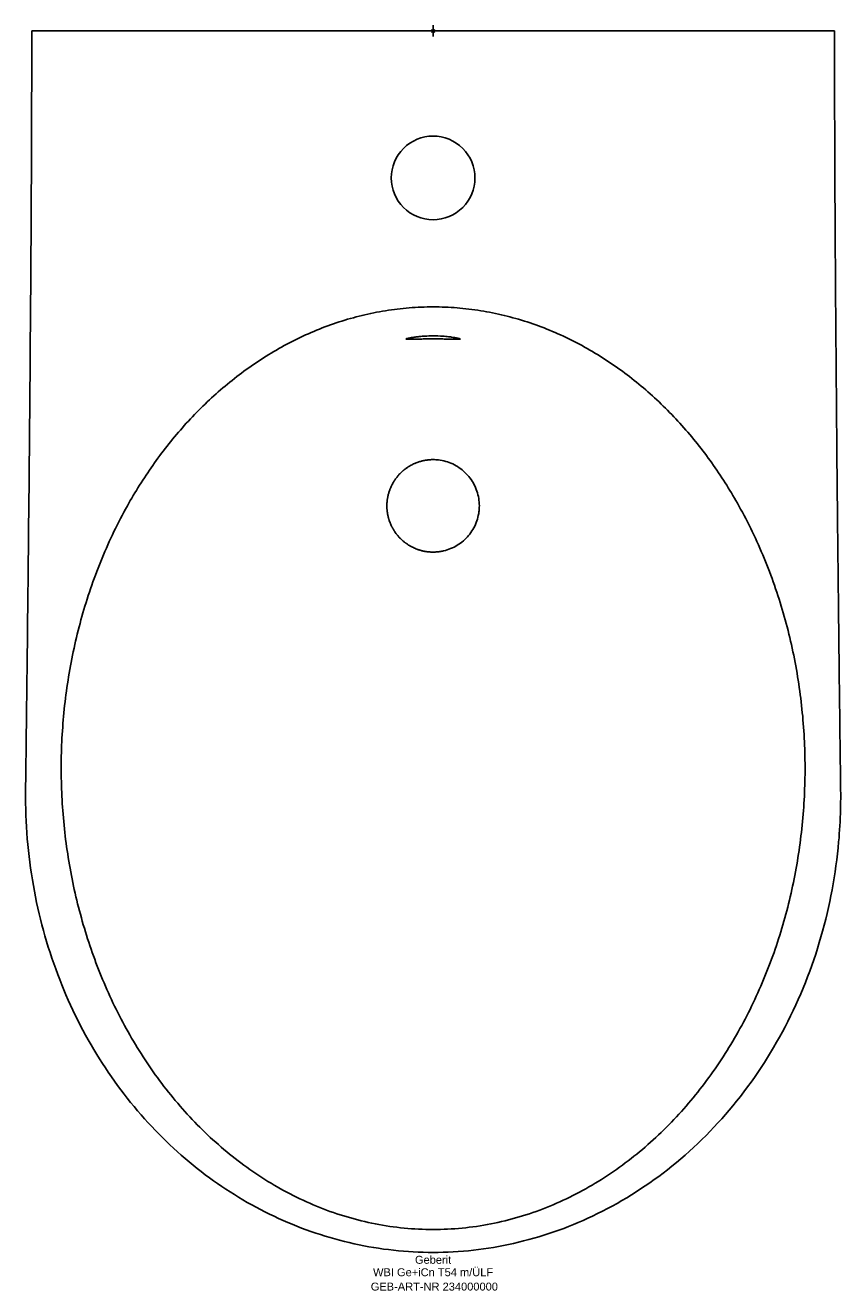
# Model space of a CAD drawing. Header units: millimetres. Extents: x -180 to 180, y -557 to 2.
import ezdxf
from ezdxf.enums import TextEntityAlignment as Align

# ---------------------------------------------------------------- set-up
doc = ezdxf.new("R2010")
doc.units = ezdxf.units.MM
doc.layers.get('0').update_dxf_attribs({"linetype": 'CONTINUOUS'})
for name, color, linetype, lineweight in [('Arbeitspunkt(DIN)', 7, 'CONTINUOUS', 25), ('GEB-ART-NR', 1, 'CONTINUOUS', 18), ('GEB-BEZUG', 2, 'CONTINUOUS', 25), ('GEB-TEXT', 5, 'CONTINUOUS', 18)]:
    doc.layers.add(name, color=color, linetype=linetype, lineweight=lineweight)
doc.layers.add('GEB-KONTUR-A', color=5, linetype='CONTINUOUS')
doc.styles.get("Standard").update_dxf_attribs({"font": 'arial.ttf'})

# ---------------------------------------------------------------- blocks, each defined once
blk = doc.blocks.new('Einfügepunkt')
at = {"layer": 'GEB-BEZUG'}
for p, q in [((-0.71, -0.71), (0.71, 0.71)), ((-0.71, 0.71), (0.71, -0.71))]:
    blk.add_line(p, q, dxfattribs=at)

msp = doc.modelspace()

# ---------------------------------------------------------------- linework, layer by layer
at = {"layer": 'Arbeitspunkt(DIN)', "ltscale": 25}
for q in [(-2.5, 0), (0, 2.5), (0, -2.5), (2.5, 0)]:
    msp.add_line((0, 0), q, dxfattribs=at)
at = {"layer": 'GEB-KONTUR-A', "ltscale": 25}
for p, q in [((-177.51, 0), (-175.47, 0)), ((-177.51, -0.94), (-177.51, 0)), ((-175.47, 0), (-170.51, 0)), ((-170.51, 0), (170.5, 0)), ((170.5, 0), (175.45, 0)), ((177.5, 0), (175.45, 0)), ((-0.01, -540.11), (-0.01, -540.15))]:
    msp.add_line(p, q, dxfattribs=at)
for points, knots in [([(177.52, -12.15), (177.51, -10.41), (177.51, -8.67), (177.51, -5.77), (177.5, -4.62), (177.5, -2.89), (177.5, -2.31), (177.5, -1.15), (177.5, -0.58), (177.5, 0)], [-0.49763974, -0.49763974, -0.49763974, -0.49763974, -0.48975027, -0.48975027, -0.48452218, -0.48452218, -0.48190813, -0.48190813, -0.47929409, -0.47929409, -0.47929409, -0.47929409]), ([(-177.53, -12.15), (-177.53, -11.52), (-177.53, -10.89), (-177.52, -7.15), (-177.52, -4.05), (-177.51, -0.94)], [0.861725, 0.861725, 0.861725, 0.861725, 0.8851452, 0.8851452, 1, 1, 1, 1]), ([(-0.01, -540.15), (-11.67, -540.12), (-23.46, -538.83), (-46.4, -533.76), (-57.68, -529.96), (-79.13, -520.16), (-89.42, -514.09), (-108.76, -499.93), (-117.86, -491.72), (-134.59, -473.46), (-142.21, -463.27), (-155.66, -441.32), (-161.44, -429.41), (-170.87, -404.43), (-174.46, -391.22), (-179.26, -364.13), (-180.38, -350.4), (-180.26, -335.72), (-180.25, -335.22), (-180.24, -333.77), (-180.22, -332.82), (-180.2, -331.12), (-180.19, -330.35), (-180.15, -327.29), (-180.12, -325), (-180.01, -315.81), (-179.92, -308.92), (-179.59, -281.39), (-179.35, -260.75), (-178.5, -181.48), (-177.99, -122.96), (-177.62, -47.37), (-177.56, -29.71), (-177.53, -12.15)], [0, 0, 0, 0, 3.522372, 3.522372, 7.048951, 7.048951, 10.609326, 10.609326, 14.295752, 14.295752, 18.158076, 18.158076, 22.206783, 22.206783, 26.425654, 26.425654, 30.786349, 30.786349, 30.93945, 30.93945, 31.223801, 31.223801, 31.455151, 31.455151, 32.149188, 32.149188, 34.231293, 34.231293, 40.477718, 40.477718, 58.256056, 58.256056, 63.696973, 63.696973, 63.696973, 63.696973]), ([(177.52, -12.15), (177.58, -44.44), (177.73, -77.05), (178.21, -147.68), (178.55, -185.78), (179.19, -247.85), (179.46, -271.78), (179.84, -302.95), (179.93, -310.16), (180.08, -322.79), (180.15, -328.22), (180.22, -333.93), (180.23, -334.24), (180.25, -336.24), (180.26, -337.88), (180.25, -341.1), (180.22, -342.69), (180.06, -349.06), (179.79, -353.85), (178.11, -372.74), (175.5, -386.86), (167.62, -414.25), (162.31, -427.64), (149.25, -452.66), (141.51, -464.45), (124.03, -485.63), (114.29, -495.21), (93.45, -511.53), (82.31, -518.48), (59.41, -529.34), (47.56, -533.45), (23.85, -538.78), (11.85, -540.12), (-0.01, -540.15)], [0, 0, 0, 0, 10.00508, 10.00508, 21.586146, 21.586146, 28.831917, 28.831917, 31.013763, 31.013763, 32.650142, 32.650142, 32.743332, 32.743332, 33.252046, 33.252046, 33.752091, 33.752091, 35.252791, 35.252791, 39.689375, 39.689375, 44.104078, 44.104078, 48.386896, 48.386896, 52.494561, 52.494561, 56.402586, 56.402586, 60.112145, 60.112145, 63.69468, 63.69468, 63.69468, 63.69468]), ([(18.49, -65), (18.49, -69.9), (16.54, -74.62), (9.61, -81.55), (4.9, -83.5), (-4.91, -83.5), (-9.62, -81.54), (-16.55, -74.62), (-18.51, -69.9), (-18.51, -60.1), (-16.56, -55.39), (-9.62, -48.45), (-4.91, -46.5), (4.89, -46.5), (9.61, -48.45), (16.54, -55.38), (18.49, -60.09), (18.49, -65)], [0, 0, 0, 0, 0.125, 0.125, 0.25, 0.25, 0.375, 0.375, 0.5, 0.5, 0.625, 0.625, 0.75, 0.75, 0.875, 0.875, 1, 1, 1, 1]), ([(-0.01, -122.03), (-3.53, -122.03), (-10.59, -122.31), (-21.1, -123.58), (-31.47, -125.67), (-41.66, -128.56), (-51.59, -132.21), (-61.23, -136.59), (-70.53, -141.64), (-79.46, -147.33), (-87.99, -153.59), (-96.1, -160.39), (-103.77, -167.68), (-111, -175.41), (-117.77, -183.54), (-124.08, -192.03), (-129.93, -200.85), (-133.53, -206.92), (-135.25, -210)], [0, 0, 0, 0, 0.062497, 0.124995, 0.187493, 0.249991, 0.31249, 0.374989, 0.437488, 0.499988, 0.562488, 0.624989, 0.68749, 0.749992, 0.812494, 0.874996, 0.937498, 1, 1, 1, 1]), ([(135.23, -210), (133.51, -206.92), (129.92, -200.85), (124.07, -192.03), (117.76, -183.54), (110.98, -175.41), (103.76, -167.68), (96.08, -160.39), (87.97, -153.59), (79.44, -147.33), (70.52, -141.64), (61.22, -136.59), (51.58, -132.21), (41.64, -128.56), (31.46, -125.67), (21.08, -123.58), (10.57, -122.31), (3.52, -122.03), (-0.01, -122.03)], [0, 0, 0, 0, 0.062502, 0.125004, 0.187506, 0.250008, 0.31251, 0.375011, 0.437512, 0.500012, 0.562512, 0.625011, 0.68751, 0.750009, 0.812507, 0.875005, 0.937503, 1, 1, 1, 1]), ([(-0.01, -136.16), (-0.16, -136.16), (-0.65, -136.16), (-1.71, -136.17), (-2.13, -136.17), (-3.39, -136.18), (-4.2, -136.2), (-5.21, -136.22), (-5.43, -136.23), (-5.9, -136.24), (-6.14, -136.25), (-7.05, -136.27), (-7.68, -136.29), (-8.83, -136.32), (-9.34, -136.34), (-10.87, -136.37), (-11.4, -136.36), (-11.95, -136.31), (-12.16, -136.25), (-11.74, -136.07), (-11.55, -136.01), (-10.81, -135.82), (-10.04, -135.66), (-8.32, -135.4), (-7.74, -135.32), (-6.47, -135.17), (-5.93, -135.12), (-4.66, -135.01), (-3.76, -134.95), (-1.44, -134.85), (-0.34, -134.85), (-0.01, -134.85)], [-0.8190677, -0.8190677, -0.8190677, -0.8190677, -0.781241, -0.781241, -0.7560537, -0.7560537, -0.7055486, -0.7055486, -0.6912853, -0.6912853, -0.6750021, -0.6750021, -0.6287695, -0.6287695, -0.5826511, -0.5826511, -0.4749692, -0.4749692, -0.3662028, -0.3662028, -0.3215047, -0.3215047, -0.2402166, -0.2402166, -0.2035985, -0.2035985, -0.1683155, -0.1683155, -0.101297, -0.101297, -0.000001, -0.000001, -0.000001, -0.000001]), ([(-0.01, -134.85), (0.39, -134.85), (1.66, -134.85), (4.32, -134.99), (5.33, -135.06), (6.92, -135.22), (7.55, -135.3), (9.15, -135.51), (10.14, -135.68), (11.19, -135.91), (11.45, -135.98), (11.73, -136.07), (11.81, -136.1), (11.98, -136.18), (12.02, -136.22), (11.91, -136.33), (11.54, -136.36), (10.57, -136.36), (10.18, -136.36), (9.28, -136.34), (8.77, -136.32), (7.65, -136.29), (7.04, -136.27), (5.9, -136.24), (5.41, -136.23), (4.14, -136.2), (3.33, -136.18), (1.27, -136.16), (0.3, -136.16), (-0.01, -136.16)], [-1.010821, -1.010821, -1.010821, -1.010821, -0.87065, -0.87065, -0.778089, -0.778089, -0.71284, -0.71284, -0.594149, -0.594149, -0.54022, -0.54022, -0.513146, -0.513146, -0.458977, -0.458977, -0.351293, -0.351293, -0.297787, -0.297787, -0.244629, -0.244629, -0.190725, -0.190725, -0.151024, -0.151024, -0.090896, -0.090896, -0.000001, -0.000001, -0.000001, -0.000001]), ([(-20.45, -210), (-20.45, -209.88), (-20.45, -209.75), (-20.44, -209.38), (-20.44, -209.13), (-20.42, -208.8), (-20.41, -208.73), (-20.4, -208.47), (-20.38, -208.29), (-20.36, -208.07), (-20.36, -208.04), (-20.34, -207.82), (-20.32, -207.64), (-20.27, -207.31), (-20.25, -207.16), (-20.21, -206.83), (-20.18, -206.65), (-20.12, -206.32), (-20.09, -206.17), (-20.02, -205.83), (-19.99, -205.66), (-19.94, -205.45), (-19.93, -205.42), (-19.87, -205.14), (-19.81, -204.89), (-19.69, -204.45), (-19.63, -204.26), (-19.5, -203.82), (-19.42, -203.58), (-19.26, -203.1), (-19.17, -202.86), (-19.03, -202.49), (-18.97, -202.36), (-18.91, -202.21), (-18.9, -202.19), (-18.8, -201.94), (-18.7, -201.71), (-18.49, -201.25), (-18.38, -201.02), (-18.19, -200.65), (-18.12, -200.51), (-17.92, -200.14), (-17.79, -199.92), (-17.59, -199.56), (-17.5, -199.42), (-17.29, -199.07), (-17.15, -198.85), (-16.87, -198.43), (-16.72, -198.22), (-16.42, -197.81), (-16.27, -197.61), (-16.01, -197.28), (-15.91, -197.15), (-15.7, -196.89), (-15.58, -196.75), (-15.3, -196.43), (-15.13, -196.24), (-14.8, -195.88), (-14.63, -195.71), (-14.28, -195.36), (-14.1, -195.19), (-13.73, -194.84), (-13.54, -194.67), (-13.27, -194.44), (-13.19, -194.37), (-13.06, -194.27), (-13.02, -194.23), (-12.78, -194.03), (-12.58, -193.88), (-12.18, -193.57), (-11.97, -193.42), (-11.63, -193.18), (-11.5, -193.09), (-11.15, -192.86), (-10.94, -192.72), (-10.62, -192.52), (-10.51, -192.46), (-10.18, -192.27), (-9.96, -192.14), (-9.71, -192), (-9.68, -191.99), (-9.42, -191.85), (-9.19, -191.73), (-8.74, -191.51), (-8.5, -191.4), (-8.13, -191.23), (-7.98, -191.17), (-7.7, -191.06), (-7.56, -191), (-7.19, -190.85), (-6.94, -190.76), (-6.44, -190.59), (-6.19, -190.51), (-5.7, -190.36), (-5.45, -190.29), (-4.96, -190.16), (-4.72, -190.1), (-4.4, -190.03), (-4.33, -190.02), (-4.17, -189.98), (-4.08, -189.96), (-3.82, -189.91), (-3.64, -189.88), (-3.29, -189.82), (-3.11, -189.79), (-2.84, -189.75), (-2.73, -189.74), (-2.45, -189.7), (-2.27, -189.68), (-2.07, -189.66), (-2.04, -189.66), (-1.83, -189.64), (-1.65, -189.62), (-1.31, -189.6), (-1.15, -189.59), (-0.92, -189.57), (-0.85, -189.57), (-0.73, -189.57), (-0.66, -189.56), (-0.54, -189.56), (-0.48, -189.56), (-0.35, -189.56), (-0.29, -189.56), (-0.15, -189.55), (-0.08, -189.55), (-0.01, -189.55)], [0, 0, 0, 0, 0.011582, 0.011582, 0.035134, 0.035134, 0.042112, 0.042112, 0.058959, 0.058959, 0.062652, 0.062652, 0.079486, 0.079486, 0.093632, 0.093632, 0.110412, 0.110412, 0.125104, 0.125104, 0.141897, 0.141897, 0.145152, 0.145152, 0.168805, 0.168805, 0.187607, 0.187607, 0.211234, 0.211234, 0.234876, 0.234876, 0.248192, 0.248192, 0.250071, 0.250071, 0.273705, 0.273705, 0.297332, 0.297332, 0.312512, 0.312512, 0.336165, 0.336165, 0.351231, 0.351231, 0.375055, 0.375055, 0.398764, 0.398764, 0.422477, 0.422477, 0.43745, 0.43745, 0.454271, 0.454271, 0.477902, 0.477902, 0.499983, 0.499983, 0.523593, 0.523593, 0.547218, 0.547218, 0.557311, 0.557311, 0.562475, 0.562475, 0.586148, 0.586148, 0.609816, 0.609816, 0.624917, 0.624917, 0.648615, 0.648615, 0.660351, 0.660351, 0.684142, 0.684142, 0.687484, 0.687484, 0.711232, 0.711232, 0.734985, 0.734985, 0.749906, 0.749906, 0.76339, 0.76339, 0.787917, 0.787917, 0.812445, 0.812445, 0.836109, 0.836109, 0.859789, 0.859789, 0.86643, 0.86643, 0.874948, 0.874948, 0.891622, 0.891622, 0.90831, 0.90831, 0.91795, 0.91795, 0.934778, 0.934778, 0.93742, 0.93742, 0.954236, 0.954236, 0.96947, 0.96947, 0.975652, 0.975652, 0.9819, 0.9819, 0.988066, 0.988066, 0.994033, 0.994033, 1, 1, 1, 1]), ([(-0.01, -189.55), (0.77, -189.55), (1.54, -189.6), (3.4, -189.81), (4.5, -190.03), (6.61, -190.62), (7.66, -191.01), (9.65, -191.94), (10.62, -192.5), (12.43, -193.74), (13.3, -194.44), (14.89, -195.95), (15.64, -196.79), (16.96, -198.54), (17.56, -199.48), (18.59, -201.43), (19.03, -202.45), (19.73, -204.54), (19.99, -205.62), (20.35, -207.79), (20.44, -208.9), (20.44, -210)], [0, 0, 0, 0, 0.072534, 0.072534, 0.175586, 0.175586, 0.278638, 0.278638, 0.381689, 0.381689, 0.484741, 0.484741, 0.587793, 0.587793, 0.690845, 0.690845, 0.793896, 0.793896, 0.896948, 0.896948, 1, 1, 1, 1]), ([(-135.25, -210), (-137.33, -213.74), (-141.28, -221.34), (-146.53, -233.08), (-151.1, -245.09), (-155, -257.34), (-158.23, -269.78), (-160.8, -282.37), (-162.71, -295.08), (-163.96, -307.87), (-164.56, -320.7), (-164.5, -333.56), (-163.79, -346.39), (-162.43, -359.17), (-160.4, -371.86), (-157.72, -384.43), (-154.37, -396.84), (-150.35, -409.04), (-145.67, -421.01), (-140.3, -432.69), (-134.26, -444.04), (-127.54, -454.99), (-120.13, -465.5), (-112.05, -475.49), (-103.29, -484.9), (-93.87, -493.66), (-83.82, -501.67), (-73.16, -508.87), (-61.95, -515.15), (-50.22, -520.44), (-38.07, -524.65), (-25.58, -527.72), (-12.85, -529.58), (-4.29, -530), (-0.01, -530)], [0, 0, 0, 0, 0.03125, 0.062501, 0.093752, 0.125003, 0.156254, 0.187505, 0.218756, 0.250007, 0.281259, 0.31251, 0.343761, 0.375012, 0.406263, 0.437515, 0.468766, 0.500017, 0.531267, 0.562518, 0.593769, 0.625019, 0.656269, 0.687519, 0.718769, 0.750018, 0.781267, 0.812516, 0.843764, 0.875012, 0.906259, 0.937507, 0.968753, 1, 1, 1, 1]), ([(-0.01, -230.45), (-0.26, -230.45), (-0.51, -230.44), (-0.85, -230.43), (-0.93, -230.43), (-1.26, -230.41), (-1.52, -230.39), (-1.85, -230.36), (-1.93, -230.36), (-2.26, -230.32), (-2.52, -230.29), (-2.85, -230.25), (-2.93, -230.24), (-3.11, -230.21), (-3.2, -230.19), (-3.53, -230.14), (-3.76, -230.1), (-4.24, -230), (-4.49, -229.95), (-4.82, -229.87), (-4.9, -229.85), (-5.22, -229.77), (-5.47, -229.7), (-5.79, -229.61), (-5.86, -229.59), (-6.13, -229.51), (-6.32, -229.45), (-6.64, -229.34), (-6.77, -229.3), (-7.13, -229.17), (-7.37, -229.08), (-7.68, -228.95), (-7.76, -228.92), (-8.07, -228.79), (-8.3, -228.69), (-8.6, -228.55), (-8.68, -228.52), (-8.98, -228.37), (-9.21, -228.26), (-9.47, -228.12), (-9.51, -228.1), (-9.58, -228.06), (-9.61, -228.05), (-9.87, -227.91), (-10.09, -227.79), (-10.38, -227.62), (-10.45, -227.58), (-10.74, -227.41), (-10.95, -227.27), (-11.23, -227.09), (-11.3, -227.04), (-11.58, -226.86), (-11.79, -226.71), (-12.06, -226.52), (-12.12, -226.47), (-12.24, -226.38), (-12.29, -226.34), (-12.54, -226.15), (-12.74, -226), (-12.95, -225.83), (-12.96, -225.81), (-13.17, -225.64), (-13.37, -225.48), (-13.62, -225.26), (-13.68, -225.2), (-13.93, -224.98), (-14.11, -224.8), (-14.35, -224.57), (-14.41, -224.51), (-14.58, -224.34), (-14.7, -224.22), (-14.93, -223.98), (-15.04, -223.86), (-15.33, -223.54), (-15.49, -223.35), (-15.71, -223.1), (-15.76, -223.03), (-15.97, -222.77), (-16.13, -222.57), (-16.33, -222.31), (-16.38, -222.24), (-16.59, -221.97), (-16.74, -221.75), (-16.93, -221.47), (-16.97, -221.42), (-17.15, -221.15), (-17.28, -220.94), (-17.46, -220.65), (-17.5, -220.58), (-17.67, -220.29), (-17.8, -220.07), (-17.96, -219.78), (-18, -219.71), (-18.16, -219.41), (-18.27, -219.19), (-18.42, -218.89), (-18.45, -218.81), (-18.5, -218.71), (-18.52, -218.69), (-18.64, -218.43), (-18.74, -218.2), (-18.86, -217.92), (-18.88, -217.87), (-18.99, -217.59), (-19.09, -217.35), (-19.2, -217.04), (-19.23, -216.96), (-19.34, -216.65), (-19.42, -216.41), (-19.52, -216.09), (-19.55, -216.01), (-19.61, -215.81), (-19.65, -215.69), (-19.74, -215.36), (-19.79, -215.17), (-19.9, -214.72), (-19.96, -214.47), (-20.03, -214.15), (-20.04, -214.07), (-20.11, -213.74), (-20.15, -213.49), (-20.21, -213.16), (-20.22, -213.08), (-20.27, -212.77), (-20.29, -212.54), (-20.33, -212.21), (-20.34, -212.11), (-20.36, -211.9), (-20.37, -211.81), (-20.39, -211.61), (-20.4, -211.51), (-20.41, -211.32), (-20.42, -211.22), (-20.42, -211.08), (-20.43, -211.04), (-20.43, -210.91), (-20.44, -210.81), (-20.44, -210.61), (-20.45, -210.5), (-20.45, -210.3), (-20.45, -210.19), (-20.45, -210.06), (-20.45, -210.03), (-20.45, -210)], [0, 0, 0, 0, 0.023763, 0.023763, 0.03128, 0.03128, 0.055033, 0.055033, 0.062465, 0.062465, 0.086231, 0.086231, 0.093702, 0.093702, 0.103065, 0.103065, 0.12502, 0.12502, 0.148699, 0.148699, 0.156218, 0.156218, 0.179899, 0.179899, 0.187423, 0.187423, 0.206131, 0.206131, 0.218746, 0.218746, 0.24242, 0.24242, 0.249971, 0.249971, 0.273635, 0.273635, 0.281158, 0.281158, 0.304851, 0.304851, 0.309196, 0.309196, 0.312457, 0.312457, 0.33613, 0.33613, 0.343722, 0.343722, 0.367374, 0.367374, 0.374904, 0.374904, 0.398574, 0.398574, 0.406155, 0.406155, 0.412261, 0.412261, 0.435964, 0.435964, 0.437465, 0.437465, 0.461138, 0.461138, 0.468656, 0.468656, 0.492335, 0.492335, 0.499871, 0.499871, 0.515326, 0.515326, 0.531196, 0.531196, 0.55488, 0.55488, 0.56241, 0.56241, 0.586088, 0.586088, 0.593603, 0.593603, 0.618392, 0.618392, 0.624914, 0.624914, 0.648589, 0.648589, 0.656163, 0.656163, 0.679821, 0.679821, 0.687346, 0.687346, 0.711026, 0.711026, 0.718614, 0.718614, 0.721457, 0.721457, 0.745149, 0.745149, 0.74991, 0.74991, 0.773574, 0.773574, 0.781098, 0.781098, 0.804772, 0.804772, 0.812324, 0.812324, 0.824522, 0.824522, 0.843647, 0.843647, 0.867325, 0.867325, 0.874851, 0.874851, 0.898527, 0.898527, 0.90605, 0.90605, 0.927588, 0.927588, 0.93757, 0.93757, 0.94725, 0.94725, 0.956953, 0.956953, 0.966567, 0.966567, 0.970391, 0.970391, 0.979717, 0.979717, 0.988848, 0.988848, 0.997672, 0.997672, 1, 1, 1, 1]), ([(20.44, -210), (20.44, -210.38), (20.43, -210.65), (20.39, -211.53), (20.34, -212.08), (20.2, -213.17), (20.11, -213.72), (19.76, -215.33), (19.44, -216.4), (18.64, -218.45), (18.16, -219.45), (17.04, -221.34), (16.39, -222.26), (14.99, -223.94), (14.2, -224.74), (12.54, -226.18), (11.64, -226.84), (9.77, -227.99), (8.77, -228.5), (6.74, -229.33), (5.68, -229.67), (4.07, -230.04), (3.52, -230.15), (2.44, -230.31), (1.88, -230.37), (1.01, -230.42), (0.69, -230.44), (0.24, -230.44), (0.14, -230.45), (-0.01, -230.45)], [0.000001, 0.000001, 0.000001, 0.000001, 0.0305342, 0.0305342, 0.0820607, 0.0820607, 0.1335872, 0.1335872, 0.2366402, 0.2366402, 0.3396931, 0.3396931, 0.4427461, 0.4427461, 0.5457991, 0.5457991, 0.6488521, 0.6488521, 0.7519051, 0.7519051, 0.854958, 0.854958, 0.9064845, 0.9064845, 0.958011, 0.958011, 0.9885452, 0.9885452, 1, 1, 1, 1]), ([(135.23, -210), (137.32, -213.74), (139.3, -217.54), (141.16, -221.4), (143.02, -225.25), (144.77, -229.16), (146.4, -233.12), (148.04, -237.08), (149.56, -241.08), (150.97, -245.13), (152.39, -249.17), (153.69, -253.25), (154.87, -257.37), (156.06, -261.48), (157.14, -265.63), (158.11, -269.8), (159.07, -273.97), (159.93, -278.17), (160.68, -282.39), (161.42, -286.6), (162.06, -290.84), (162.59, -295.09), (163.11, -299.34), (163.53, -303.6), (163.84, -307.88), (164.15, -312.15), (164.35, -316.43), (164.44, -320.71), (164.53, -324.99), (164.51, -329.27), (164.38, -333.55), (164.25, -337.83), (164.02, -342.11), (163.67, -346.38), (163.32, -350.65), (162.87, -354.91), (162.3, -359.15), (161.74, -363.4), (161.06, -367.63), (160.28, -371.84), (159.49, -376.05), (158.6, -380.24), (157.59, -384.4), (156.59, -388.56), (155.47, -392.7), (154.24, -396.8), (153.02, -400.91), (151.68, -404.98), (150.23, -409), (148.77, -413.06), (147.2, -417.05), (145.54, -420.96), (143.85, -424.93), (142.06, -428.83), (140.18, -432.64), (138.26, -436.5), (136.25, -440.28), (134.13, -443.97), (131.99, -447.72), (129.75, -451.37), (127.41, -454.92), (125.04, -458.52), (122.57, -462.02), (120, -465.41), (117.4, -468.85), (114.71, -472.18), (111.92, -475.39), (109.1, -478.64), (106.19, -481.77), (103.17, -484.79), (100.13, -487.83), (97, -490.74), (93.75, -493.53), (90.51, -496.33), (87.16, -499), (83.71, -501.54), (80.26, -504.07), (76.7, -506.47), (73.06, -508.72), (69.41, -510.96), (65.68, -513.05), (61.85, -514.99), (58.02, -516.92), (54.11, -518.68), (50.14, -520.26), (46.16, -521.84), (42.11, -523.25), (38, -524.46), (33.9, -525.67), (29.72, -526.7), (25.53, -527.52), (21.32, -528.34), (17.08, -528.96), (12.82, -529.38), (8.56, -529.79), (4.28, -530), (-0.01, -530)], [-38.825346, -38.825346, -38.825346, -38.825346, -37.657157, -37.657157, -37.657157, -36.489647, -36.489647, -36.489647, -35.322615, -35.322615, -35.322615, -34.155863, -34.155863, -34.155863, -32.989315, -32.989315, -32.989315, -31.823438, -31.823438, -31.823438, -30.658009, -30.658009, -30.658009, -29.49268, -29.49268, -29.49268, -28.327103, -28.327103, -28.327103, -27.161731, -27.161731, -27.161731, -25.996986, -25.996986, -25.996986, -24.832532, -24.832532, -24.832532, -23.66803, -23.66803, -23.66803, -22.503145, -22.503145, -22.503145, -21.337541, -21.337541, -21.337541, -20.170878, -20.170878, -20.170878, -18.994736, -18.994736, -18.994736, -17.800864, -17.800864, -17.800864, -16.589179, -16.589179, -16.589179, -15.359651, -15.359651, -15.359651, -14.112302, -14.112302, -14.112302, -12.847222, -12.847222, -12.847222, -11.567653, -11.567653, -11.567653, -10.283497, -10.283497, -10.283497, -8.997237, -8.997237, -8.997237, -7.710865, -7.710865, -7.710865, -6.426371, -6.426371, -6.426371, -5.142613, -5.142613, -5.142613, -3.857577, -3.857577, -3.857577, -2.574256, -2.574256, -2.574256, -1.286918, -1.286918, -1.286918, 0, 0, 0, 0])]:
    msp.add_open_spline(points, degree=3, knots=knots, dxfattribs=at)

# ---------------------------------------------------------------- block references
at = {"ltscale": 25}
msp.add_blockref('Einfügepunkt', (0, 0), dxfattribs=at)

# ---------------------------------------------------------------- texts
at = {"layer": 'GEB-ART-NR'}
msp.add_text('GEB-ART-NR 234000000', height=3.5, dxfattribs=at).set_placement((0.54, -556.99), align=Align.CENTER)
at = {"layer": 'GEB-TEXT'}
for s, p in [('Geberit', (-0.01, -545.15)), ('WBI Ge+iCn T54 m/ÜLF', (-0.01, -550.65))]:
    msp.add_text(s, height=3.5, dxfattribs=at).set_placement(p, align=Align.CENTER)

doc.saveas('drawing.dxf')
